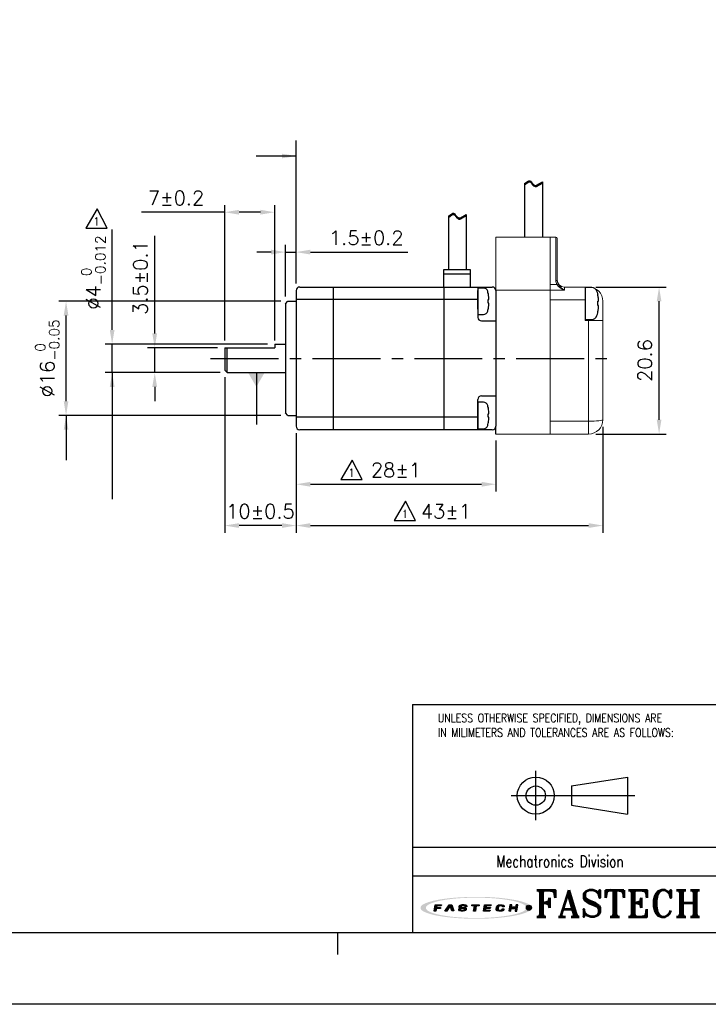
# Model space of a CAD drawing. Header units: millimetres. Extents: x 0 to 297, y 0 to 210.
# Tile 2 of 4: x 104 to 200, y 0 to 138. Entities that reach past the tile are written whole.
import ezdxf

# ---------------------------------------------------------------- set-up
doc = ezdxf.new("R2010")
doc.units = ezdxf.units.MM
doc.header["$PDSIZE"] = -1
doc.linetypes.add('CENTER2', pattern=[28.575, 19.05, -3.175, 3.175, -3.175])
for name, color, linetype in [('LAYER_2', 1, 'Continuous'), ('LAYER_4', 3, 'Continuous'), ('SHEET', 1, 'Continuous')]:
    doc.layers.add(name, color=color, linetype=linetype)
doc.styles.add('SHEET1', font='ROMANS.SHX', dxfattribs={"width": 0.8, "height": 3})
doc.styles.add('SHEET3', font='ROMANT.SHX', dxfattribs={"height": 3})
doc.styles.get("Standard").update_dxf_attribs({"font": 'txt.shx', "bigfont": 'whgtxt.shx'})
doc.dimstyles.new('ISO-25', dxfattribs={"dimtxt": 2.5, "dimasz": 2.5, "dimexe": 1.25, "dimexo": 0.625, "dimtad": 1, "dimtxsty": 'Standard', "dimcen": 2.5, "dimadec": 0, "dimazin": 0, "dimtfac": 1, "dimtmove": 0, "dimatfit": 3, "dimfxl": 0, "dimarcsym": 0})

# ---------------------------------------------------------------- blocks, each defined once
blk = doc.blocks.new('AI9-BLK2')
at = {"layer": 'LAYER_4'}
h = blk.add_hatch(color=12, dxfattribs=at)
edge = h.paths.add_edge_path()
edge.add_spline(control_points=[(66.5, 0), (66.5, -3.5), (61.3, -5.3), (58.7, -6.3), (52, -8.8), (44.8, -10), (37.7, -11), (17.3, -13.9), (-3.7, -14.1), (-24.3, -12.5), (-32.9, -11.8), (-41.6, -10.8), (-50, -8.9), (-54.9, -7.7), (-60.6, -6.4), (-64.7, -3.2), (-73, 3.4), (-52.4, 8.3), (-49.2, 9), (-40.6, 10.9), (-31.8, 11.9), (-23.1, 12.6), (-12.4, 13.4), (-1.5, 13.6), (9.2, 13.3), (19.1, 13), (29, 12.3), (38.8, 10.9), (45.7, 9.9), (52.7, 8.7), (59.3, 6.1), (61.8, 5.2), (66.5, 3.3), (66.5, 0), (66.6, -0.8), (73.6, -0.7), (73.6, 0), (73.5, 3.5), (68.7, 5.4), (66.1, 6.4), (59.6, 9), (52.6, 10.3), (45.8, 11.3), (24.9, 14.6), (3.4, 15.1), (-17.7, 14), (-27.4, 13.6), (-37.2, 12.7), (-46.8, 11.2), (-53.5, 10.1), (-60.4, 8.7), (-66.7, 6.1), (-69.1, 5.1), (-73.9, 3.1), (-73.6, -0.3), (-73.4, -3.7), (-68.1, -5.6), (-65.5, -6.6), (-58.9, -9.2), (-51.8, -10.4), (-44.8, -11.5), (-35, -13), (-25, -13.7), (-15.1, -14.2), (5.8, -15), (27.1, -14.4), (47.8, -11), (54.2, -9.9), (60.6, -8.6), (66.6, -6.1), (69.1, -5.1), (73.5, -3.2), (73.6, 0), (73.6, 0.8), (66.6, 0.9), (66.5, 0)], knot_values=[0, 0, 0, 0, 1, 1, 1, 2, 2, 2, 3, 3, 3, 4, 4, 4, 5, 5, 5, 6, 6, 6, 7, 7, 7, 8, 8, 8, 9, 9, 9, 10, 10, 10, 11, 11, 11, 12, 12, 12, 13, 13, 13, 14, 14, 14, 15, 15, 15, 16, 16, 16, 17, 17, 17, 18, 18, 18, 19, 19, 19, 20, 20, 20, 21, 21, 21, 22, 22, 22, 23, 23, 23, 24, 24, 24, 25, 25, 25, 25], degree=3, periodic=0)
blk = doc.blocks.new('AI9-BLK1')
at = {"layer": 'LAYER_4', "color": 7}
blk.add_blockref('AI9-BLK2', (0, 0), dxfattribs=at)
blk = doc.blocks.new('AI9-BLK3')
at = {"layer": 'LAYER_2'}
for points in [[(-55.6, -4.3), (-54.1, 4.2), (-45.8, 4.1), (-46, 2.8), (-51.9, 2.8), (-52.2, 0.7), (-46.8, 0.6), (-47, -0.8), (-52.4, -0.8), (-53.1, -4.3)], [(-41.4, -4.2), (-35.7, 4.2), (-32.1, 4.2), (-29.5, -4.1), (-32.2, -4.1), (-34.2, 2.7), (-38.7, -4.2)], [(-5.3, 4.2), (4.3, 4.1), (4.1, 2.7), (0.4, 2.7), (-0.8, -4.2), (-3.2, -4.2), (-2.1, 2.7), (-5.6, 2.7)], [(11.4, 4.2), (20, 4.1), (19.8, 2.8), (13.7, 2.8), (13.4, 0.8), (19, 0.7), (18.8, -0.6), (13.1, -0.6), (12.7, -2.7), (18.7, -2.8), (18.5, -4.2), (9.9, -4.2)], [(45, 4.2), (43.5, -4.1), (46, -4.2), (46.6, -0.6), (52.3, -0.7), (51.7, -4.2), (54.1, -4.2), (55.6, 4.2), (53.1, 4.2), (52.5, 0.8), (46.9, 0.8), (47.5, 4.2)]]:
    blk.add_hatch(color=12, dxfattribs=at).paths.add_polyline_path(points)
h = blk.add_hatch(color=12, dxfattribs=at)
edge = h.paths.add_edge_path()
edge.add_spline(control_points=[(-15.2, -1.5), (-15.2, -2.9), (-16.3, -2.9), (-17.5, -2.9), (-17.7, -2.9), (-18.2, -2.9), (-18.5, -2.9), (-20, -2.9), (-20.4, -2.7), (-20.4, -2.1), (-20.4, -1.9), (-20.4, -1.4), (-20.4, -1.4), (-20.4, -1.4), (-22.9, -1.4), (-22.9, -1.4), (-22.9, -1.4), (-22.9, -2.3), (-22.9, -2.5), (-22.9, -3.9), (-21.3, -4.3), (-19.8, -4.3), (-19.5, -4.3), (-17.1, -4.3), (-16.9, -4.3), (-14.1, -4.3), (-12.8, -3.1), (-12.8, -1.8), (-12.8, -1.7), (-12.8, -1.1), (-12.8, -1), (-12.8, 0.2), (-14.1, 0.7), (-16.1, 0.7), (-16.3, 0.7), (-17.5, 0.7), (-17.7, 0.7), (-19.1, 0.7), (-19.7, 0.9), (-19.6, 1.9), (-19.5, 2.9), (-18.4, 2.9), (-17.8, 2.9), (-17.6, 2.9), (-16.5, 2.9), (-16.2, 2.9), (-15, 2.9), (-14.8, 2.6), (-14.8, 2.3), (-14.8, 2.1), (-14.9, 1.7), (-14.9, 1.7), (-14.9, 1.7), (-12.3, 1.6), (-12.3, 1.6), (-12.3, 1.6), (-12.3, 2.6), (-12.3, 2.8), (-12.3, 3.9), (-14.1, 4.3), (-15.7, 4.3), (-16.8, 4.3), (-17.9, 4.3), (-18.2, 4.3), (-20.4, 4.3), (-22, 3.6), (-22.1, 2), (-22.1, 1.8), (-22.1, 1.3), (-22.1, 1.1), (-22.2, -0.1), (-20.7, -0.6), (-19.2, -0.6), (-19, -0.6), (-17.3, -0.7), (-17.1, -0.7), (-15.5, -0.7), (-15.2, -1.1), (-15.2, -1.5)], knot_values=[0, 0, 0, 0, 1, 1, 1, 2, 2, 2, 3, 3, 3, 4, 4, 4, 5, 5, 5, 6, 6, 6, 7, 7, 7, 8, 8, 8, 9, 9, 9, 10, 10, 10, 11, 11, 11, 12, 12, 12, 13, 13, 13, 14, 14, 14, 15, 15, 15, 16, 16, 16, 17, 17, 17, 18, 18, 18, 19, 19, 19, 20, 20, 20, 21, 21, 21, 22, 22, 22, 23, 23, 23, 24, 24, 24, 25, 25, 25, 26, 26, 26, 26], degree=3, periodic=0)
h = blk.add_hatch(color=12, dxfattribs=at)
edge = h.paths.add_edge_path()
edge.add_spline(control_points=[(35, 1.4), (35, 1.4), (37.4, 1.4), (37.4, 1.4), (37.4, 1.4), (37.5, 2), (37.5, 2.4), (37.5, 3.1), (37.3, 4.2), (34.5, 4.2), (34.2, 4.2), (32.2, 4.2), (31.6, 4.2), (28.5, 4.3), (27.4, 2.7), (27.2, 1.5), (27.1, 1), (26.8, -0.6), (26.7, -1.2), (26.5, -2.6), (26.6, -4.3), (30.1, -4.3), (30.5, -4.3), (31.7, -4.3), (32.2, -4.3), (34.9, -4.3), (36.6, -4), (36.9, -2.3), (36.9, -1.9), (37, -1.1), (37, -1.1), (37, -1.1), (34.6, -1.1), (34.6, -1.1), (34.6, -1.1), (34.6, -1.6), (34.6, -1.7), (34.4, -2.5), (33.8, -2.8), (32.5, -2.8), (32.2, -2.8), (31.2, -2.8), (30.8, -2.8), (29.4, -2.8), (29.1, -2.3), (29.2, -1.4), (29.2, -1), (29.5, 0.7), (29.5, 1.1), (29.8, 2.5), (30.7, 2.8), (31.7, 2.8), (32.2, 2.8), (33.4, 2.8), (33.7, 2.8), (34.7, 2.8), (35.1, 2.5), (35.1, 1.9), (35, 1.7), (35, 1.4), (35, 1.4)], knot_values=[0, 0, 0, 0, 1, 1, 1, 2, 2, 2, 3, 3, 3, 4, 4, 4, 5, 5, 5, 6, 6, 6, 7, 7, 7, 8, 8, 8, 9, 9, 9, 10, 10, 10, 11, 11, 11, 12, 12, 12, 13, 13, 13, 14, 14, 14, 15, 15, 15, 16, 16, 16, 17, 17, 17, 18, 18, 18, 19, 19, 19, 20, 20, 20, 20], degree=3, periodic=0)
at = {"layer": 'LAYER_2', "color": 12}
for points in [[(-55.6, -4.3), (-54.1, 4.2), (-45.8, 4.1), (-46, 2.8), (-51.9, 2.8), (-52.2, 0.7), (-46.8, 0.6), (-47, -0.8), (-52.4, -0.8), (-53.1, -4.3)], [(-41.4, -4.2), (-35.7, 4.2), (-32.1, 4.2), (-29.5, -4.1), (-32.2, -4.1), (-34.2, 2.7), (-38.7, -4.2)], [(-5.3, 4.2), (4.3, 4.1), (4.1, 2.7), (0.4, 2.7), (-0.8, -4.2), (-3.2, -4.2), (-2.1, 2.7), (-5.6, 2.7)], [(11.4, 4.2), (20, 4.1), (19.8, 2.8), (13.7, 2.8), (13.4, 0.8), (19, 0.7), (18.8, -0.6), (13.1, -0.6), (12.7, -2.7), (18.7, -2.8), (18.5, -4.2), (9.9, -4.2)], [(45, 4.2), (43.5, -4.1), (46, -4.2), (46.6, -0.6), (52.3, -0.7), (51.7, -4.2), (54.1, -4.2), (55.6, 4.2), (53.1, 4.2), (52.5, 0.8), (46.9, 0.8), (47.5, 4.2)]]:
    blk.add_lwpolyline(points, close=True, dxfattribs=at)
for points, knots in [([(-15.2, -1.5), (-15.2, -2.9), (-16.3, -2.9), (-17.5, -2.9), (-17.7, -2.9), (-18.2, -2.9), (-18.5, -2.9), (-20, -2.9), (-20.4, -2.7), (-20.4, -2.1), (-20.4, -1.9), (-20.4, -1.4), (-20.4, -1.4), (-20.4, -1.4), (-22.9, -1.4), (-22.9, -1.4), (-22.9, -1.4), (-22.9, -2.3), (-22.9, -2.5), (-22.9, -3.9), (-21.3, -4.3), (-19.8, -4.3), (-19.5, -4.3), (-17.1, -4.3), (-16.9, -4.3), (-14.1, -4.3), (-12.8, -3.1), (-12.8, -1.8), (-12.8, -1.7), (-12.8, -1.1), (-12.8, -1), (-12.8, 0.2), (-14.1, 0.7), (-16.1, 0.7), (-16.3, 0.7), (-17.5, 0.7), (-17.7, 0.7), (-19.1, 0.7), (-19.7, 0.9), (-19.6, 1.9), (-19.5, 2.9), (-18.4, 2.9), (-17.8, 2.9), (-17.6, 2.9), (-16.5, 2.9), (-16.2, 2.9), (-15, 2.9), (-14.8, 2.6), (-14.8, 2.3), (-14.8, 2.1), (-14.9, 1.7), (-14.9, 1.7), (-14.9, 1.7), (-12.3, 1.6), (-12.3, 1.6), (-12.3, 1.6), (-12.3, 2.6), (-12.3, 2.8), (-12.3, 3.9), (-14.1, 4.3), (-15.7, 4.3), (-16.8, 4.3), (-17.9, 4.3), (-18.2, 4.3), (-20.4, 4.3), (-22, 3.6), (-22.1, 2), (-22.1, 1.8), (-22.1, 1.3), (-22.1, 1.1), (-22.2, -0.1), (-20.7, -0.6), (-19.2, -0.6), (-19, -0.6), (-17.3, -0.7), (-17.1, -0.7), (-15.5, -0.7), (-15.2, -1.1), (-15.2, -1.5)], [0, 0, 0, 0, 1, 1, 1, 2, 2, 2, 3, 3, 3, 4, 4, 4, 5, 5, 5, 6, 6, 6, 7, 7, 7, 8, 8, 8, 9, 9, 9, 10, 10, 10, 11, 11, 11, 12, 12, 12, 13, 13, 13, 14, 14, 14, 15, 15, 15, 16, 16, 16, 17, 17, 17, 18, 18, 18, 19, 19, 19, 20, 20, 20, 21, 21, 21, 22, 22, 22, 23, 23, 23, 24, 24, 24, 25, 25, 25, 26, 26, 26, 26]), ([(35, 1.4), (35, 1.4), (37.4, 1.4), (37.4, 1.4), (37.4, 1.4), (37.5, 2), (37.5, 2.4), (37.5, 3.1), (37.3, 4.2), (34.5, 4.2), (34.2, 4.2), (32.2, 4.2), (31.6, 4.2), (28.5, 4.3), (27.4, 2.7), (27.2, 1.5), (27.1, 1), (26.8, -0.6), (26.7, -1.2), (26.5, -2.6), (26.6, -4.3), (30.1, -4.3), (30.5, -4.3), (31.7, -4.3), (32.2, -4.3), (34.9, -4.3), (36.6, -4), (36.9, -2.3), (36.9, -1.9), (37, -1.1), (37, -1.1), (37, -1.1), (34.6, -1.1), (34.6, -1.1), (34.6, -1.1), (34.6, -1.6), (34.6, -1.7), (34.4, -2.5), (33.8, -2.8), (32.5, -2.8), (32.2, -2.8), (31.2, -2.8), (30.8, -2.8), (29.4, -2.8), (29.1, -2.3), (29.2, -1.4), (29.2, -1), (29.5, 0.7), (29.5, 1.1), (29.8, 2.5), (30.7, 2.8), (31.7, 2.8), (32.2, 2.8), (33.4, 2.8), (33.7, 2.8), (34.7, 2.8), (35.1, 2.5), (35.1, 1.9), (35, 1.7), (35, 1.4), (35, 1.4)], [0, 0, 0, 0, 1, 1, 1, 2, 2, 2, 3, 3, 3, 4, 4, 4, 5, 5, 5, 6, 6, 6, 7, 7, 7, 8, 8, 8, 9, 9, 9, 10, 10, 10, 11, 11, 11, 12, 12, 12, 13, 13, 13, 14, 14, 14, 15, 15, 15, 16, 16, 16, 17, 17, 17, 18, 18, 18, 19, 19, 19, 20, 20, 20, 20])]:
    blk.add_open_spline(points, degree=3, knots=knots, dxfattribs=at)
blk = doc.blocks.new('*D9')
at = {"color": 8, "lineweight": -2}
for p, q in [((122.87, 94.02), (122.87, 107.68)), ((131.69, 92.02), (121.87, 92.02)), ((122.87, 88.52), (122.87, 92.02)), ((132.04, 88.52), (121.87, 88.52)), ((122.87, 86.52), (122.87, 84.52))]:
    blk.add_line(p, q, dxfattribs=at)
at = {"color": 8}
for points in [[(122.53, 94.02), (123.2, 94.02), (122.87, 92.02)], [(122.53, 86.52), (123.2, 86.52), (122.87, 88.52)]]:
    blk.add_solid(points, dxfattribs=at)
at = {"layer": 'Defpoints', "color": 0}
for p in [(122.87, 92.02), (132.69, 92.02), (133.04, 88.52)]:
    blk.add_point(p, dxfattribs=at)
at = {"color": 3, "insert": (120.87, 101.85), "char_height": 2, "attachment_point": 5, "rotation": 90}
blk.add_mtext('\\A1;3.5±0.1', dxfattribs=at)
blk = doc.blocks.new('*D10')
at = {"color": 8, "lineweight": -2}
for p, q in [((116.9, 94.52), (116.9, 108.58)), ((138.69, 92.52), (115.9, 92.52)), ((116.9, 88.52), (116.9, 92.52)), ((132.04, 88.52), (115.9, 88.52)), ((116.9, 86.52), (116.9, 84.52))]:
    blk.add_line(p, q, dxfattribs=at)
at = {"color": 8}
for points in [[(116.57, 94.52), (117.24, 94.52), (116.9, 92.52)], [(116.57, 86.52), (117.24, 86.52), (116.9, 88.52)]]:
    blk.add_solid(points, dxfattribs=at)
at = {"layer": 'Defpoints', "color": 0}
for p in [(116.9, 92.52), (139.69, 92.52), (133.04, 88.52)]:
    blk.add_point(p, dxfattribs=at)
at = {"color": 3, "insert": (114.27, 102.55), "char_height": 2, "attachment_point": 5, "rotation": 90}
blk.add_mtext('\\A1;%%C4{\\H1.400000;\\S 0^ -0.012;}', dxfattribs=at)
blk = doc.blocks.new('*D11')
at = {"color": 8, "lineweight": -2}
for p, q in [((140.54, 98.52), (109.44, 98.52)), ((110.44, 84.52), (110.44, 96.52)), ((140.54, 82.52), (109.44, 82.52))]:
    blk.add_line(p, q, dxfattribs=at)
at = {"color": 8}
for points in [[(110.11, 96.52), (110.77, 96.52), (110.44, 98.52)], [(110.11, 84.52), (110.77, 84.52), (110.44, 82.52)]]:
    blk.add_solid(points, dxfattribs=at)
at = {"layer": 'Defpoints', "color": 0}
for p in [(110.44, 98.52), (141.54, 98.52), (141.54, 82.52)]:
    blk.add_point(p, dxfattribs=at)
at = {"color": 3, "insert": (107.81, 90.52), "char_height": 2, "attachment_point": 5, "rotation": 90}
blk.add_mtext('\\A1;%%C16{\\H1.400000;\\S 0^ -0.05;}', dxfattribs=at)
blk = doc.blocks.new('*D12')
at = {"color": 8, "lineweight": -2}
for p, q in [((141.19, 99.17), (141.19, 106.41)), ((142.69, 101.02), (142.69, 106.41)), ((139.19, 105.41), (137.19, 105.41)), ((141.19, 105.41), (142.69, 105.41)), ((144.69, 105.41), (158.36, 105.41))]:
    blk.add_line(p, q, dxfattribs=at)
at = {"color": 8}
for points in [[(139.19, 105.75), (139.19, 105.08), (141.19, 105.41)], [(144.69, 105.75), (144.69, 105.08), (142.69, 105.41)]]:
    blk.add_solid(points, dxfattribs=at)
at = {"layer": 'Defpoints', "color": 0}
for p in [(142.69, 105.41), (142.69, 100.02), (141.19, 98.17)]:
    blk.add_point(p, dxfattribs=at)
at = {"color": 3, "insert": (152.52, 107.41), "char_height": 2, "attachment_point": 5}
blk.add_mtext('\\A1;1.5±0.2', dxfattribs=at)
blk = doc.blocks.new('*D13')
at = {"color": 8, "lineweight": -2}
for p, q in [((142.69, 80.02), (142.69, 71.88)), ((170.69, 79.02), (170.69, 71.88)), ((144.69, 72.88), (168.69, 72.88))]:
    blk.add_line(p, q, dxfattribs=at)
at = {"color": 8}
for points in [[(144.69, 73.21), (144.69, 72.54), (142.69, 72.88)], [(168.69, 73.21), (168.69, 72.54), (170.69, 72.88)]]:
    blk.add_solid(points, dxfattribs=at)
at = {"layer": 'Defpoints', "color": 0}
for p in [(142.69, 81.02), (170.69, 80.02), (170.69, 72.88)]:
    blk.add_point(p, dxfattribs=at)
at = {"color": 3, "insert": (156.69, 74.88), "char_height": 2, "attachment_point": 5}
blk.add_mtext('\\A1;28±1', dxfattribs=at)
blk = doc.blocks.new('*D14')
at = {"color": 8, "lineweight": -2}
for p, q in [((132.69, 93.02), (132.69, 112)), ((139.69, 93.02), (139.69, 112)), ((132.69, 111), (121.02, 111)), ((137.69, 111), (134.69, 111))]:
    blk.add_line(p, q, dxfattribs=at)
at = {"color": 8}
for points in [[(134.69, 111.34), (134.69, 110.67), (132.69, 111)], [(137.69, 111.34), (137.69, 110.67), (139.69, 111)]]:
    blk.add_solid(points, dxfattribs=at)
at = {"layer": 'Defpoints', "color": 0}
for p in [(139.69, 111), (132.69, 92.02), (139.69, 92.02)]:
    blk.add_point(p, dxfattribs=at)
at = {"color": 3, "insert": (125.86, 113), "char_height": 2, "attachment_point": 5}
blk.add_mtext('\\A1;7±0.2', dxfattribs=at)
blk = doc.blocks.new('*D15')
at = {"color": 8, "lineweight": -2}
for p, q in [((132.69, 87.87), (132.69, 66.09)), ((142.69, 80.02), (142.69, 66.09)), ((140.69, 67.09), (134.69, 67.09))]:
    blk.add_line(p, q, dxfattribs=at)
at = {"color": 8}
for points in [[(134.69, 67.43), (134.69, 66.76), (132.69, 67.09)], [(140.69, 67.43), (140.69, 66.76), (142.69, 67.09)]]:
    blk.add_solid(points, dxfattribs=at)
at = {"layer": 'Defpoints', "color": 0}
for p in [(132.69, 88.87), (142.69, 81.02), (132.69, 67.09)]:
    blk.add_point(p, dxfattribs=at)
at = {"color": 3, "insert": (137.69, 69.09), "char_height": 2, "attachment_point": 5}
blk.add_mtext('\\A1;10±0.5', dxfattribs=at)
blk = doc.blocks.new('*D18')
at = {"color": 8, "lineweight": -2}
for p, q in [((184.69, 100.52), (194.57, 100.52)), ((193.57, 81.92), (193.57, 98.52)), ((184.69, 79.92), (194.57, 79.92))]:
    blk.add_line(p, q, dxfattribs=at)
at = {"color": 8}
for points in [[(193.24, 98.52), (193.9, 98.52), (193.57, 100.52)], [(193.24, 81.92), (193.9, 81.92), (193.57, 79.92)]]:
    blk.add_solid(points, dxfattribs=at)
at = {"layer": 'Defpoints', "color": 0}
for p in [(183.69, 100.52), (193.57, 100.52), (183.69, 79.92)]:
    blk.add_point(p, dxfattribs=at)
at = {"color": 3, "insert": (191.57, 90.22), "char_height": 2, "attachment_point": 5, "rotation": 90}
blk.add_mtext('\\A1;20.6', dxfattribs=at)
blk = doc.blocks.new('*D19')
at = {"color": 8, "lineweight": -2}
for p, q in [((185.69, 80.92), (185.69, 66.09)), ((142.69, 80.02), (142.69, 66.09)), ((144.69, 67.09), (183.69, 67.09))]:
    blk.add_line(p, q, dxfattribs=at)
at = {"color": 8}
for points in [[(144.69, 67.43), (144.69, 66.76), (142.69, 67.09)], [(183.69, 67.43), (183.69, 66.76), (185.69, 67.09)]]:
    blk.add_solid(points, dxfattribs=at)
at = {"layer": 'Defpoints', "color": 0}
for p in [(185.69, 81.92), (142.69, 81.02), (185.69, 67.09)]:
    blk.add_point(p, dxfattribs=at)
at = {"color": 3, "insert": (163.69, 69.09), "char_height": 2, "attachment_point": 5}
blk.add_mtext('\\A1;43±1', dxfattribs=at)

msp = doc.modelspace()

# ---------------------------------------------------------------- hatches: boundary and pattern name
h = msp.add_hatch(color=1)
edge = h.paths.add_edge_path()
edge.add_arc((175.3273, 13.5263), 0.3631, 0, 360)

# ---------------------------------------------------------------- linework, layer by layer
at = {"color": 8}
msp.add_line((142.6912, 106.4129), (142.6912, 121.0491), dxfattribs=at)
for p, q in [((174.7112, 115.0052), (175.2139, 115.3618)), ((174.7112, 114.8382), (175.2139, 115.1948)), ((174.7112, 115.0052), (174.7112, 107.5181)), ((175.2139, 115.3618), (175.3329, 115.4135)), ((175.2139, 115.1948), (175.3329, 115.2465)), ((175.3329, 115.4135), (175.445, 115.4201)), ((175.3329, 115.2465), (175.445, 115.2531)), ((175.445, 115.4201), (175.5225, 115.3882)), ((175.445, 115.2531), (175.5225, 115.2212)), ((175.5225, 115.3882), (175.594, 115.3295)), ((175.5225, 115.2212), (175.594, 115.1625)), ((175.594, 115.3295), (175.6622, 115.2517)), ((175.594, 115.1625), (175.6622, 115.0847)), ((175.6622, 115.2517), (175.7302, 115.1628)), ((175.6622, 115.0847), (175.7302, 114.9958)), ((175.7302, 115.1628), (175.8012, 115.0706)), ((175.7302, 114.9958), (175.8012, 114.9036)), ((175.8012, 115.0706), (175.8913, 114.9676)), ((175.8012, 114.9036), (175.8913, 114.8006)), ((175.8913, 114.9676), (175.988, 114.8782)), ((175.8913, 114.8006), (175.988, 114.7112)), ((175.988, 114.8782), (176.0894, 114.8093)), ((175.988, 114.7112), (176.0894, 114.6423)), ((176.0894, 114.8093), (176.1942, 114.7682)), ((176.0894, 114.6423), (176.1942, 114.6012)), ((176.1942, 114.7682), (176.3006, 114.7618)), ((176.1942, 114.6012), (176.3006, 114.5948)), ((176.3006, 114.7618), (176.3924, 114.7879)), ((176.3006, 114.5948), (176.3924, 114.6209)), ((176.3924, 114.7879), (177.2112, 115.2545)), ((176.3924, 114.6209), (177.2112, 115.0875)), ((177.2112, 115.2545), (177.2112, 107.5181)), ((164.0354, 110.4423), (164.5382, 110.7989)), ((164.0354, 110.2753), (164.5382, 110.6319)), ((164.0354, 110.4423), (164.0354, 102.9552)), ((164.5382, 110.7989), (164.6571, 110.8506)), ((164.5382, 110.6319), (164.6571, 110.6836)), ((164.6571, 110.8506), (164.7692, 110.8572)), ((164.6571, 110.6836), (164.7692, 110.6902)), ((164.7692, 110.8572), (164.8468, 110.8254)), ((164.7692, 110.6902), (164.8468, 110.6584)), ((164.8468, 110.8254), (164.9182, 110.7666)), ((164.8468, 110.6584), (164.9182, 110.5996)), ((164.9182, 110.7666), (164.9865, 110.6888)), ((164.9182, 110.5996), (164.9865, 110.5218)), ((164.9865, 110.6888), (165.0545, 110.5999)), ((164.9865, 110.5218), (165.0545, 110.4329)), ((165.0545, 110.5999), (165.1255, 110.5077)), ((165.0545, 110.4329), (165.1255, 110.3407)), ((165.1255, 110.5077), (165.2156, 110.4048)), ((165.2156, 110.4048), (165.3123, 110.3153)), ((165.7166, 110.2251), (166.5354, 110.6917)), ((165.7166, 110.0581), (166.5354, 110.5247)), ((166.5354, 110.6917), (166.5354, 102.9552)), ((165.1255, 110.3407), (165.2156, 110.2378)), ((165.2156, 110.2378), (165.3123, 110.1483)), ((165.3123, 110.3153), (165.4137, 110.2465)), ((165.3123, 110.1483), (165.4137, 110.0795)), ((165.4137, 110.2465), (165.5185, 110.2053)), ((165.4137, 110.0795), (165.5185, 110.0383)), ((165.5185, 110.2053), (165.6249, 110.199)), ((165.5185, 110.0383), (165.6249, 110.032)), ((165.6249, 110.199), (165.7166, 110.2251)), ((165.6249, 110.032), (165.7166, 110.0581)), ((168.1689, 100.368), (168.1689, 96.6682)), ((183.1912, 100.4679), (183.1912, 95.9683)), ((141.1912, 98.1681), (141.5412, 98.5181)), ((141.5412, 98.5181), (142.6912, 98.5181)), ((139.6912, 92.5181), (141.1912, 92.5181)), ((133.0412, 88.5181), (141.1912, 88.5181)), ((168.1689, 84.368), (168.1689, 80.6682)), ((141.5412, 82.5181), (141.1912, 82.8681)), ((141.5412, 82.5181), (142.6912, 82.5181)), ((170.6912, 79.9181), (170.6912, 81.0181))]:
    msp.add_line(p, q)
at = {"color": 7, "linetype": 'Continuous', "lineweight": 15}
for p, q in [((170.6912, 107.5181), (178.2912, 107.5181)), ((170.6912, 107.5181), (170.6912, 100.0181)), ((178.2912, 107.5181), (178.2912, 100.8629)), ((179.0912, 107.5181), (178.2912, 107.5181)), ((178.2912, 100.8629), (178.2912, 107.5181)), ((179.0912, 101.4531), (179.0912, 107.5181)), ((179.2912, 107.3181), (179.2912, 101.4531)), ((178.2912, 100.0969), (178.2912, 100.8629)), ((179.2367, 100.8629), (178.2912, 100.8629)), ((178.2912, 100.0969), (178.2912, 100.8629)), ((179.0912, 101.4531), (179.2912, 101.4531)), ((179.2367, 100.8629), (179.4125, 100.9548)), ((170.6912, 100.0969), (178.2912, 100.0969)), ((178.2912, 100.0969), (178.2912, 98.7181)), ((180.2912, 100.0969), (178.2912, 100.0969)), ((178.2912, 98.7181), (178.2912, 100.0969)), ((180.2912, 100.5181), (180.2912, 100.0969)), ((183.1912, 100.5181), (180.2912, 100.5181)), ((183.1912, 98.7181), (183.1912, 100.5181)), ((183.6912, 100.5181), (183.1912, 100.5181)), ((178.2912, 98.7181), (178.2912, 98.5181)), ((183.1912, 98.7181), (178.2912, 98.7181)), ((178.2912, 81.7181), (178.2912, 98.7181)), ((178.2912, 96.5181), (178.2912, 98.5181)), ((183.1912, 95.8181), (183.1912, 98.7181)), ((185.6912, 98.5181), (185.6912, 81.9181)), ((178.2912, 95.5348), (178.2912, 96.5181)), ((178.2912, 90.5181), (178.2912, 95.5348)), ((183.6912, 95.8181), (183.1912, 95.8181)), ((183.6912, 81.7181), (183.6912, 95.8181)), ((183.6912, 95.8181), (185.6912, 95.8181)), ((178.2912, 90.5181), (178.2912, 81.7181)), ((178.2912, 81.7181), (178.2912, 79.9181)), ((183.6912, 81.7181), (178.2912, 81.7181)), ((178.2912, 79.9181), (178.2912, 81.7181)), ((183.6912, 79.9181), (183.6912, 81.7181)), ((170.6912, 79.9181), (178.2912, 79.9181)), ((183.6912, 79.9181), (178.2912, 79.9181))]:
    msp.add_line(p, q, dxfattribs=at)
at = {"color": 0, "linetype": 'ByBlock'}
for p, q in [((163.3912, 100.5181), (163.3912, 102.9552)), ((163.3912, 102.9552), (167.1055, 102.9552)), ((163.3912, 102.3634), (167.1055, 102.3634)), ((167.1055, 102.9552), (167.1055, 100.5181)), ((142.6912, 100.0181), (142.6912, 81.0181)), ((143.1912, 100.5181), (170.1912, 100.5181)), ((147.8912, 100.5181), (147.8912, 80.5181)), ((163.3912, 100.5181), (163.3912, 80.5181)), ((168.1689, 100.5181), (168.1689, 96.2681)), ((170.6912, 100.0181), (170.6912, 81.0181)), ((141.1912, 98.1681), (141.1912, 82.8681)), ((168.1689, 98.7681), (142.6912, 98.7681)), ((168.6689, 95.7681), (170.6912, 95.7681)), ((139.6912, 92.5181), (139.6912, 92.0181)), ((132.6912, 92.0181), (132.6912, 88.8681)), ((132.6912, 92.0181), (139.6912, 92.0181)), ((133.0412, 88.5181), (133.0412, 92.0181)), ((132.6912, 88.8681), (133.0412, 88.5181)), ((168.1689, 80.5181), (168.1689, 84.7681)), ((168.6689, 85.2681), (170.6912, 85.2681)), ((168.1689, 82.2681), (142.6912, 82.2681)), ((170.1912, 80.5181), (143.1912, 80.5181))]:
    msp.add_line(p, q, dxfattribs=at)
at = {"extrusion": (-1e-16, -1, 0)}
for p, q in [((168.937, 100.368), (168.1689, 100.368)), ((169.6269, 99.5851), (169.6269, 99.6128)), ((169.6269, 99.6128), (169.6269, 99.5851)), ((169.6269, 98.2733), (169.6269, 98.7629)), ((168.1689, 96.6682), (168.937, 96.6682)), ((169.6269, 97.4234), (169.6269, 97.4511)), ((168.937, 84.368), (168.1689, 84.368)), ((169.6269, 83.5851), (169.6269, 83.6128)), ((169.6269, 83.6128), (169.6269, 83.5851)), ((169.6269, 82.2733), (169.6269, 82.7629)), ((169.6269, 81.4234), (169.6269, 81.4511)), ((168.1689, 80.6682), (168.937, 80.6682))]:
    msp.add_line(p, q, dxfattribs=at)
at = {"lineweight": 35}
for p, q in [((168.1689, 97.3972), (168.1689, 100.0326)), ((168.1689, 81.3972), (168.1689, 84.0326))]:
    msp.add_line(p, q, dxfattribs=at)
at = {"extrusion": (-3.90338e-14, -1, 0)}
for p, q in [((184.1253, 100.4679), (183.1912, 100.4679)), ((184.9643, 99.5158), (184.9643, 99.5495)), ((184.9643, 99.5495), (184.9643, 99.5158)), ((184.9643, 97.9204), (184.9643, 98.5158)), ((184.9643, 96.8867), (184.9643, 96.9204)), ((183.1912, 95.9683), (184.1253, 95.9683))]:
    msp.add_line(p, q, dxfattribs=at)
at = {"color": 1, "linetype": 'CENTER2', "ltscale": 0.5}
msp.add_line((130.6912, 90.5181), (187.6912, 90.5181), dxfattribs=at)
at = {"color": 4}
msp.add_line((148.5, 10), (148.5, 7), dxfattribs=at)
at = {"color": 6}
msp.add_lwpolyline([(0, 210), (297, 210), (297, 0), (0, 0)], close=True, dxfattribs=at)
at = {"color": 4}
msp.add_lwpolyline([(10, 200), (287, 200), (287, 10), (10, 10)], close=True, dxfattribs=at)
at = {"color": 1}
msp.add_circle((175.3273, 13.5263), 0.3631, dxfattribs=at)
at = {"color": 7, "linetype": 'Continuous', "lineweight": 15}
for centre, radius, start, end in [((179.0912, 107.3181), 0.2, 0, 90), ((180.3655, 101.4543), 1.2743, 180.057493, 207.655634), ((181.0479, 102.2474), 2.2797, 217.394342, 250.612177), ((180.2912, 101.5181), 1, 180, 270), ((180.3828, 101.455), 1.0916, 180.100307, 207.269546), ((181.634, 102.3511), 2.6239, 212.150552, 239.218022), ((183.6912, 98.5181), 2, 0, 90), ((183.6912, 81.9181), 2, 270, 0)]:
    msp.add_arc(centre, radius, start, end, dxfattribs=at)
at = {"color": 0, "linetype": 'ByBlock'}
for centre, start, end in [((143.1912, 100.0181), 90, 180), ((170.1912, 100.0181), 0, 90), ((168.6689, 96.2681), 180, 270), ((168.6689, 84.7681), 90, 180), ((143.1912, 81.0181), 180, 270), ((170.1912, 81.0181), 270, 0)]:
    msp.add_arc(centre, 0.5, start, end, dxfattribs=at)
for centre, radius, start, end in [((168.937, 99.7337), 0.6342, 17.148404, 90), ((164.9977, 98.5182), 4.7568, 13.303619, 17.148404), ((184.1253, 99.6966), 0.7714, 17.148404, 90), ((179.3343, 98.2182), 5.7853, 13.303619, 17.148404), ((168.937, 97.3025), 0.6342, 270, 342.851596), ((164.9977, 98.518), 4.7568, 342.851596, 346.696381), ((179.3343, 98.218), 5.7853, 342.851596, 346.696381), ((184.1253, 96.7396), 0.7714, 270, 342.851596), ((168.937, 83.7337), 0.6342, 17.148404, 90), ((164.9977, 82.5182), 4.7568, 13.303619, 17.148404), ((164.9977, 82.518), 4.7568, 342.851596, 346.696381), ((168.937, 81.3025), 0.6342, 270, 342.851596)]:
    msp.add_arc(centre, radius, start, end)
at = {"color": 7, "linetype": 'Continuous', "lineweight": 15}
msp.add_ellipse((183.6912, 81.9181), major_axis=(2, 0), ratio=0.1, start_param=4.71238898, end_param=6.28318531, dxfattribs=at)
for points, knots in [([(169.7094, 99.1208), (169.6918, 99.2596), (169.6677, 99.3995), (169.634, 99.5537), (169.6305, 99.5694), (169.6269, 99.5851)], [13.853196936, 13.853196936, 13.853196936, 13.853196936, 14.222938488, 14.222938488, 14.264868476, 14.264868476, 14.264868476, 14.264868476]), ([(185.0647, 98.9511), (185.0433, 99.1199), (185.014, 99.2901), (184.973, 99.4776), (184.9687, 99.4967), (184.9643, 99.5158)], [13.853196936, 13.853196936, 13.853196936, 13.853196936, 14.222938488, 14.222938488, 14.264868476, 14.264868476, 14.264868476, 14.264868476]), ([(169.6269, 98.7629), (169.6305, 98.7632), (169.634, 98.7634), (169.6677, 98.7661), (169.6918, 98.7686), (169.7094, 98.771)], [12.353396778, 12.353396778, 12.353396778, 12.353396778, 12.395326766, 12.395326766, 12.765068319, 12.765068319, 12.765068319, 12.765068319]), ([(169.7094, 98.2652), (169.6918, 98.2676), (169.6677, 98.2701), (169.634, 98.2728), (169.6305, 98.273), (169.6269, 98.2733)], [13.853196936, 13.853196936, 13.853196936, 13.853196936, 14.222938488, 14.222938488, 14.264868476, 14.264868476, 14.264868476, 14.264868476]), ([(169.7094, 98.771), (169.6918, 98.7686), (169.6677, 98.7661), (169.6341, 98.7635), (169.6307, 98.7632), (169.6272, 98.7629)], [13.853196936, 13.853196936, 13.853196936, 13.853196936, 14.222938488, 14.222938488, 14.263757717, 14.263757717, 14.263757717, 14.263757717]), ([(184.9643, 98.5158), (184.9687, 98.5162), (184.973, 98.5165), (185.014, 98.5198), (185.0433, 98.5227), (185.0647, 98.5257)], [12.353396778, 12.353396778, 12.353396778, 12.353396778, 12.395326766, 12.395326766, 12.765068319, 12.765068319, 12.765068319, 12.765068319]), ([(185.0647, 98.5257), (185.0433, 98.5227), (185.014, 98.5198), (184.9731, 98.5165), (184.9689, 98.5162), (184.9647, 98.5159)], [13.853196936, 13.853196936, 13.853196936, 13.853196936, 14.222938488, 14.222938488, 14.263757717, 14.263757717, 14.263757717, 14.263757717]), ([(169.6269, 97.4511), (169.6305, 97.4668), (169.634, 97.4825), (169.6677, 97.6367), (169.6918, 97.7766), (169.7094, 97.9155)], [12.353396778, 12.353396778, 12.353396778, 12.353396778, 12.395326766, 12.395326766, 12.765068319, 12.765068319, 12.765068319, 12.765068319]), ([(185.0647, 97.9105), (185.0433, 97.9135), (185.014, 97.9164), (184.973, 97.9197), (184.9687, 97.92), (184.9643, 97.9204)], [13.853196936, 13.853196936, 13.853196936, 13.853196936, 14.222938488, 14.222938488, 14.264868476, 14.264868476, 14.264868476, 14.264868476]), ([(184.9643, 96.9204), (184.9687, 96.9395), (184.973, 96.9586), (185.014, 97.1461), (185.0433, 97.3163), (185.0647, 97.4851)], [12.353396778, 12.353396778, 12.353396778, 12.353396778, 12.395326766, 12.395326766, 12.765068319, 12.765068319, 12.765068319, 12.765068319]), ([(169.7094, 83.1208), (169.6918, 83.2596), (169.6677, 83.3995), (169.634, 83.5537), (169.6305, 83.5694), (169.6269, 83.5851)], [13.853196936, 13.853196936, 13.853196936, 13.853196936, 14.222938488, 14.222938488, 14.264868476, 14.264868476, 14.264868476, 14.264868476]), ([(169.6269, 82.7629), (169.6305, 82.7632), (169.634, 82.7634), (169.6677, 82.7661), (169.6918, 82.7686), (169.7094, 82.771)], [12.353396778, 12.353396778, 12.353396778, 12.353396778, 12.395326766, 12.395326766, 12.765068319, 12.765068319, 12.765068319, 12.765068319]), ([(169.7094, 82.2652), (169.6918, 82.2676), (169.6677, 82.2701), (169.634, 82.2728), (169.6305, 82.273), (169.6269, 82.2733)], [13.853196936, 13.853196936, 13.853196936, 13.853196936, 14.222938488, 14.222938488, 14.264868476, 14.264868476, 14.264868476, 14.264868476]), ([(169.6269, 81.4511), (169.6305, 81.4668), (169.634, 81.4825), (169.6677, 81.6367), (169.6918, 81.7766), (169.7094, 81.9155)], [12.353396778, 12.353396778, 12.353396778, 12.353396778, 12.395326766, 12.395326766, 12.765068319, 12.765068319, 12.765068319, 12.765068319]), ([(169.7094, 82.771), (169.6918, 82.7686), (169.6677, 82.7661), (169.6341, 82.7635), (169.6307, 82.7632), (169.6272, 82.7629)], [13.853196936, 13.853196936, 13.853196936, 13.853196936, 14.222938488, 14.222938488, 14.263757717, 14.263757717, 14.263757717, 14.263757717])]:
    msp.add_open_spline(points, degree=3, knots=knots)
for points in [[(169.7271, 98.8788), (169.7237, 98.9583), (169.7179, 99.0392), (169.7094, 99.1208)], [(169.7094, 98.771), (169.7179, 98.8073), (169.7237, 98.8433), (169.7271, 98.8788)], [(169.7095, 98.7712), (169.7095, 98.7712), (169.7094, 98.7711), (169.7094, 98.771)], [(169.7271, 98.1575), (169.7237, 98.1929), (169.7179, 98.2289), (169.7094, 98.2652)], [(169.7094, 97.9155), (169.7179, 97.997), (169.7237, 98.0779), (169.7271, 98.1575)], [(185.0863, 98.6567), (185.0822, 98.7535), (185.0751, 98.8518), (185.0647, 98.9511)], [(185.0647, 98.5257), (185.0751, 98.5699), (185.0822, 98.6137), (185.0863, 98.6567)], [(185.0648, 98.526), (185.0648, 98.5259), (185.0648, 98.5258), (185.0647, 98.5257)], [(185.0863, 97.7795), (185.0822, 97.8225), (185.0751, 97.8663), (185.0647, 97.9105)], [(185.0647, 97.4851), (185.0751, 97.5844), (185.0822, 97.6827), (185.0863, 97.7795)], [(169.7271, 82.8788), (169.7237, 82.9583), (169.7179, 83.0392), (169.7094, 83.1208)], [(169.7094, 82.771), (169.7179, 82.8073), (169.7237, 82.8433), (169.7271, 82.8788)], [(169.7095, 82.7712), (169.7095, 82.7712), (169.7094, 82.7711), (169.7094, 82.771)], [(169.7271, 82.1575), (169.7237, 82.1929), (169.7179, 82.2289), (169.7094, 82.2652)], [(169.7094, 81.9155), (169.7179, 81.997), (169.7237, 82.0779), (169.7271, 82.1575)]]:
    msp.add_open_spline(points, degree=3)
at = {"layer": 'SHEET', "color": 1, "linetype": 'Continuous'}
for p, q in [((114.7881, 111.4789), (113.2005, 108.7741)), ((116.1993, 108.7741), (114.7881, 111.4789)), ((113.2005, 108.7741), (116.1993, 108.7741)), ((150.541, 76.2683), (148.9534, 73.5635)), ((151.9522, 73.5635), (150.541, 76.2683)), ((148.9534, 73.5635), (151.9522, 73.5635)), ((158.0298, 70.4945), (156.4422, 67.7897)), ((159.441, 67.7897), (158.0298, 70.4945)), ((156.4422, 67.7897), (159.441, 67.7897))]:
    msp.add_line(p, q, dxfattribs=at)
at = {"layer": 'SHEET', "color": 7}
for p, q in [((159, 42), (287, 42)), ((159, 42), (159, 10)), ((159, 22), (204, 22))]:
    msp.add_line(p, q, dxfattribs=at)
at = {"layer": 'SHEET'}
for p, q in [((176.2842, 25.7883), (176.2842, 32.7016)), ((181.284, 30.6029), (189.1232, 31.8375)), ((189.1232, 31.8375), (189.1232, 26.6525)), ((181.284, 30.6029), (181.284, 27.887)), ((172.8275, 29.245), (190.1725, 29.245)), ((181.284, 27.887), (189.1232, 26.6525)), ((159, 18), (287, 18))]:
    msp.add_line(p, q, dxfattribs=at)
for radius in [2.5925, 1.358]:
    msp.add_circle((176.2842, 29.245), radius, dxfattribs=at)

# ---------------------------------------------------------------- block references
at = {"layer": 'LAYER_2', "color": 7, "lineweight": 5, "xscale": 0.1058400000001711, "yscale": 0.1058400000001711, "zscale": 0.1058400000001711}
msp.add_blockref('AI9-BLK3', (167.9037, 13.5118), dxfattribs=at)
at = {"layer": 'LAYER_4', "color": 7, "lineweight": 5, "xscale": 0.1058400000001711, "yscale": 0.1058400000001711, "zscale": 0.1058400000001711}
msp.add_blockref('AI9-BLK1', (167.9122, 13.5237), dxfattribs=at)

# ---------------------------------------------------------------- texts
at = {"layer": 'SHEET'}
for s, height, style, width, p in [('1', 1.125, 'SHEET1', 0.8, (114.319, 109.1439)), ('1', 1.125, 'SHEET1', 0.8, (150.0719, 73.9333)), ('1', 1.125, 'SHEET1', 0.8, (157.5608, 68.1596)), ('UNLESS OTHERWISE SPECIFIED, DIMENSIONS ARE', 1.2, 'SHEET1', 0.8, (162.555, 39.5229)), ('IN MILIMETERS AND TOLERANCES ARE AS FOLLOWS:', 1.2, 'SHEET1', 0.8, (162.555, 37.4826)), ('Mechatronics Division', 1.65, 'SHEET3', 0.75, (170.7693, 19.1978))]:
    msp.add_text(s, height=height, dxfattribs=dict(at, style=style, width=width)).set_placement(p)
at = {"layer": 'SHEET', "color": 7, "style": 'SHEET3'}
msp.add_text('FASTECH', height=3.75, dxfattribs=at).set_placement((176.105, 12.26))

# ---------------------------------------------------------------- dimensions: what is measured, and where the dimension line sits
for base, p1, p2, override, picture, middle in [((139.6912, 111.0024), (132.6912, 92.0181), (139.6912, 92.0181), {"dimtxt": 2, "dimasz": 2, "dimexe": 1, "dimexo": 1, "dimgap": 1, "dimdec": 3, "dimzin": 9, "dimdsep": 46, "dimcen": 0, "dimclrd": 8, "dimclre": 8, "dimclrt": 3, "dimadec": 3, "dimazin": 2, "dimtol": 1, "dimtp": 0.2, "dimtm": 0.2, "dimtdec": 3, "dimfxl": 0.6, "dimtolj": 1, "dimtzin": 9, "dimarcsym": 1}, '*D14', (125.8578, 111.0024)), ((142.6912, 105.4129), (141.1912, 98.1681), (142.6912, 100.0181), {"dimtxt": 2, "dimasz": 2, "dimexe": 1, "dimexo": 1, "dimgap": 1, "dimdec": 3, "dimzin": 9, "dimdsep": 46, "dimcen": 0, "dimclrd": 8, "dimclre": 8, "dimclrt": 3, "dimadec": 3, "dimazin": 2, "dimtol": 1, "dimtp": 0.2, "dimtm": 0.2, "dimtdec": 3, "dimfxl": 0.6, "dimtolj": 1, "dimtzin": 9, "dimarcsym": 1}, '*D12', (152.5245, 105.4129)), ((132.6912, 67.0939), (142.6912, 81.0181), (132.6912, 88.8681), {"dimtxt": 2, "dimasz": 2, "dimexe": 1, "dimexo": 1, "dimgap": 1, "dimdec": 3, "dimzin": 9, "dimdsep": 46, "dimcen": 0, "dimclrd": 8, "dimclre": 8, "dimclrt": 3, "dimadec": 3, "dimazin": 2, "dimtol": 1, "dimtp": 0.5, "dimtm": 0.5, "dimtdec": 3, "dimfxl": 0.6, "dimtolj": 1, "dimtzin": 9, "dimarcsym": 1}, '*D15', (137.6912, 67.0939)), ((185.6912, 67.0939), (142.6912, 81.0181), (185.6912, 81.9181), {"dimtxt": 2, "dimasz": 2, "dimexe": 1, "dimexo": 1, "dimgap": 1, "dimdec": 3, "dimzin": 9, "dimdsep": 46, "dimcen": 0, "dimclrd": 8, "dimclre": 8, "dimclrt": 3, "dimadec": 3, "dimazin": 2, "dimtol": 1, "dimtp": 1, "dimtm": 1, "dimtdec": 3, "dimfxl": 0.6, "dimtolj": 1, "dimtzin": 9, "dimarcsym": 1}, '*D19', (163.6912, 67.0939))]:
    dim = msp.add_linear_dim(base=base, p1=p1, p2=p2, dimstyle='ISO-25', override=override)
    dim.commit()
    dim.dimension.update_dxf_attribs({"geometry": picture, "text_midpoint": middle, "dimtype": 160})
dim = msp.add_linear_dim(base=(116.9024, 92.5181), p1=(133.0412, 88.5181), p2=(139.6912, 92.5181), angle=90, text='%%C<>', dimstyle='ISO-25', override={"dimtxt": 2, "dimasz": 2, "dimexe": 1, "dimexo": 1, "dimgap": 1, "dimdec": 3, "dimzin": 9, "dimdsep": 46, "dimcen": 0, "dimclrd": 8, "dimclre": 8, "dimclrt": 3, "dimadec": 3, "dimazin": 2, "dimtol": 1, "dimtm": 0.012, "dimtfac": 0.7, "dimtdec": 3, "dimfxl": 0.6, "dimtolj": 1, "dimtzin": 9, "dimarcsym": 1})
dim.commit()
dim.dimension.update_dxf_attribs({"geometry": '*D10', "text_midpoint": (116.9024, 102.5514), "dimtype": 160})
dim = msp.add_linear_dim(base=(122.868, 92.0181), p1=(133.0412, 88.5181), p2=(132.6912, 92.0181), angle=90, dimstyle='ISO-25', override={"dimtxt": 2, "dimasz": 2, "dimexe": 1, "dimexo": 1, "dimgap": 1, "dimdec": 3, "dimzin": 9, "dimdsep": 46, "dimcen": 0, "dimclrd": 8, "dimclre": 8, "dimclrt": 3, "dimadec": 3, "dimazin": 2, "dimtol": 1, "dimtp": 0.1, "dimtm": 0.1, "dimtdec": 3, "dimfxl": 0.6, "dimtolj": 1, "dimtzin": 9, "dimarcsym": 1})
dim.commit()
dim.dimension.update_dxf_attribs({"geometry": '*D9', "text_midpoint": (120.868, 101.8514)})
dim = msp.add_linear_dim(base=(193.5712, 100.5181), p1=(183.6912, 79.9181), p2=(183.6912, 100.5181), angle=90, dimstyle='ISO-25', override={"dimtxt": 2, "dimasz": 2, "dimexe": 1, "dimexo": 1, "dimgap": 1, "dimdec": 3, "dimzin": 9, "dimdsep": 46, "dimcen": 0, "dimclrd": 8, "dimclre": 8, "dimclrt": 3, "dimadec": 3, "dimazin": 2, "dimtdec": 3, "dimfxl": 0.6, "dimtolj": 1, "dimtzin": 1, "dimarcsym": 1})
dim.commit()
dim.dimension.update_dxf_attribs({"geometry": '*D18', "text_midpoint": (193.5712, 90.2181), "dimtype": 160})
dim = msp.add_linear_dim(base=(110.4396, 98.5181), p1=(141.5412, 82.5181), p2=(141.5412, 98.5181), angle=90, text='%%C<>', dimstyle='ISO-25', override={"dimtxt": 2, "dimasz": 2, "dimexe": 1, "dimexo": 1, "dimgap": 1, "dimdec": 3, "dimzin": 9, "dimdsep": 46, "dimcen": 0, "dimclrd": 8, "dimclre": 8, "dimclrt": 3, "dimadec": 3, "dimazin": 2, "dimtol": 1, "dimtm": 0.05, "dimtfac": 0.7, "dimtdec": 3, "dimfxl": 0.6, "dimtolj": 1, "dimtzin": 9, "dimarcsym": 1})
dim.commit()
dim.dimension.update_dxf_attribs({"geometry": '*D11', "text_midpoint": (107.8063, 90.5181)})
dim = msp.add_linear_dim(base=(170.6912, 72.8753), p1=(142.6912, 81.0181), p2=(170.6912, 80.0181), dimstyle='ISO-25', override={"dimtxt": 2, "dimasz": 2, "dimexe": 1, "dimexo": 1, "dimgap": 1, "dimdec": 3, "dimzin": 9, "dimdsep": 46, "dimcen": 0, "dimclrd": 8, "dimclre": 8, "dimclrt": 3, "dimadec": 3, "dimazin": 2, "dimtol": 1, "dimtp": 1, "dimtm": 1, "dimtdec": 3, "dimfxl": 0.6, "dimtolj": 1, "dimtzin": 9, "dimarcsym": 1})
dim.commit()
dim.dimension.update_dxf_attribs({"geometry": '*D13', "text_midpoint": (156.6912, 74.8753)})

# ---------------------------------------------------------------- leaders
for points, override in [([(142.6912, 118.877), (137.0708, 118.877)], {"dimtxt": 2, "dimasz": 2, "dimexe": 1, "dimexo": 1, "dimgap": 1, "dimtad": 0, "dimdec": 3, "dimzin": 9, "dimdsep": 46, "dimcen": 0, "dimclrd": 8, "dimclre": 8, "dimclrt": 3, "dimadec": 3, "dimazin": 2, "dimtdec": 3, "dimfxl": 0.6, "dimtolj": 1, "dimtzin": 1, "dimarcsym": 1}), ([(116.9024, 88.5181), (116.9024, 70.7698)], {"dimtxt": 2, "dimasz": 2, "dimexe": 1, "dimexo": 1, "dimgap": 1, "dimtad": 0, "dimdec": 3, "dimzin": 9, "dimdsep": 46, "dimcen": 0, "dimclrd": 8, "dimclre": 8, "dimclrt": 3, "dimadec": 3, "dimazin": 2, "dimtdec": 3, "dimfxl": 0.6, "dimtolj": 1, "dimtzin": 1, "dimarcsym": 1}), ([(137.1162, 88.5181), (137.1162, 81.2648)], {"dimtxt": 2, "dimasz": 2, "dimexe": 1, "dimexo": 1, "dimgap": 1, "dimtad": 0, "dimdec": 3, "dimzin": 9, "dimdsep": 46, "dimcen": 0, "dimclrd": 8, "dimclre": 8, "dimclrt": 3, "dimadec": 3, "dimazin": 2, "dimtdec": 3, "dimldrblk": 'DatumFilled', "dimfxl": 0.6, "dimtolj": 1, "dimtzin": 1, "dimarcsym": 1}), ([(110.4396, 82.5181), (110.4396, 76.2698)], {"dimtxt": 2, "dimasz": 2, "dimexe": 1, "dimexo": 1, "dimgap": 1, "dimtad": 0, "dimdec": 3, "dimzin": 9, "dimdsep": 46, "dimcen": 0, "dimclrd": 8, "dimclre": 8, "dimclrt": 3, "dimadec": 3, "dimazin": 2, "dimtdec": 3, "dimfxl": 0.6, "dimtolj": 1, "dimtzin": 1, "dimarcsym": 1})]:
    msp.add_leader(points, dimstyle='ISO-25', override=override)

doc.saveas('drawing.dxf')
